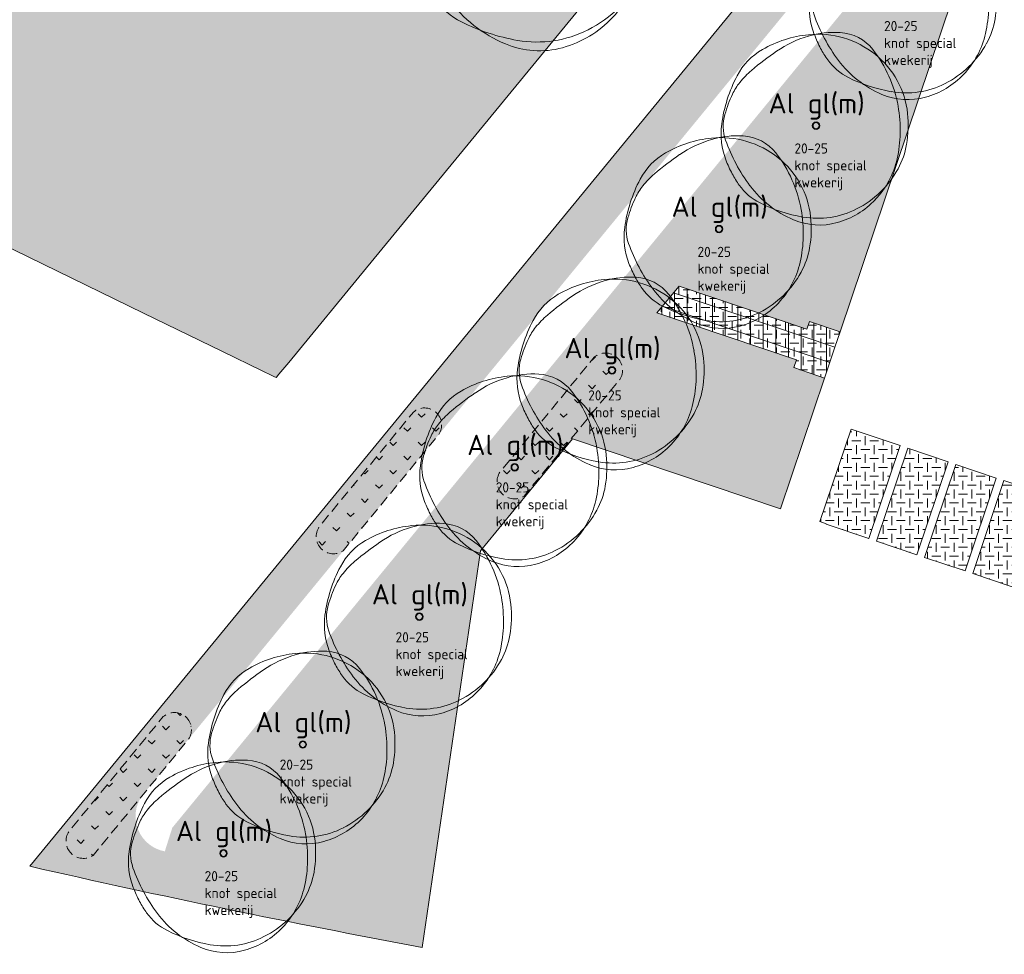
# Model space of a CAD drawing. Header units: metres. Extents: x 167415 to 168367, y 462435 to 462930.
# Tile 13 of 146: x 167661 to 167710, y 462615 to 462661. Entities that reach past the tile are written whole.
import ezdxf
from ezdxf.enums import TextEntityAlignment as Align

# ---------------------------------------------------------------- set-up
doc = ezdxf.new("R2010")
doc.units = ezdxf.units.M
doc.header["$LTSCALE"] = 0.2
doc.linetypes.add('DASHED', pattern=[0.75, 0.5, -0.25])
for name, color, linetype, lineweight in [('N-PV-GR-BOOM-afmeting', 90, 'Continuous', 25), ('N-PV-GR-BOOM-GROND-S', 90, 'Continuous', 20), ('N-WE-GR-BOLLEN-WRM-Hyacinthoides non-scripta-A', 178, 'Continuous', 18), ('N-WE-GR-BOLLEN-WRM-Hyacinthoides non-scripta-G', 178, 'DASHED', 18), ('N-WE-GW-BOOM_T35', 90, 'Continuous', 20), ('N-WE-VH-VERHARDING_GRASPLAAT-G', 72, 'Continuous', 18), ('N-WE-VH-VERHARDING_TEGEL_GRAS-A', 72, 'Continuous', 18), ('N-WE-VH-VERHARDING_TTE-A', 252, 'Continuous', 13), ('N_WE_GR_GRAS_WRM_RVA gazon-A', 76, 'Continuous', 18), ('N_WE_GR_GRAS_WRM_RVA gazon-G', 76, 'Continuous', 18), ('N_WE_GR_GRAS_WRM_RVA kruidenmengsel Barneveld_B116-A', 83, 'Continuous', 18), ('N_WE_GR_GRAS_WRM_RVA kruidenmengsel Barneveld_B116-G', 83, 'Continuous', 18)]:
    doc.layers.add(name, color=color, linetype=linetype, lineweight=lineweight)
doc.styles.add('NLCS-ISO-M200-T25', font='NLCS-ISO.ttf', dxfattribs={"height": 0.5})
doc.styles.add('NLCS-ISO-M200-T35', font='NLCS-ISO.ttf', dxfattribs={"height": 0.7})
doc.styles.add('Standaard200', font='isocpeur.ttf', dxfattribs={"height": 0.4})
pattern_1 = [(0, (0, 0), (0.4375, 0.4375), [0.4375, -0.4375]), (90, (0.21875, 0.21875), (-0.4375, 0.4375), [0.4375, -0.4375])]
pattern_2 = [(45, (0, 0), (-0.699993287, 0.699993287), [0.24, -0.74994]), (135, (0, 0), (-0.699993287, -0.699993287), [0.24, -0.74994])]

# ---------------------------------------------------------------- blocks, each defined once
blk = doc.blocks.new('BOOM_2E GROOTTE_TEXT')
at = {"linetype": 'Continuous'}
blk.add_circle((0, 0), 0.185, dxfattribs=at)
blk.add_circle((0, 0), 0.15)
for centre, radius, start, end in [((0.195, -1.184), 5.695, 95.7743, 119.9478), ((1.168, -0.865), 5.5, 106.3689, 124.4478), ((0.914, -0.002), 4.601, 86.5891, 106.3683), ((0.08, -0.04), 4.545, 51.5393, 95.7734), ((1.056, 2.379), 2.215, 38.2099, 86.5855), ((-1.04, 0.961), 3.22, 119.9475, 152.2845), ((6.673, -8.892), 15.234, 124.4458, 130.3031), ((0.229, 0.148), 4.305, 6.0223, 51.5393), ((2.46, -0.878), 7.174, 152.2851, 172.4004), ((-0.352, -0.61), 4.373, 130.3005, 141.2454), ((-1.55, 0.352), 2.837, 141.2444, 154.9906), ((2.155, -1.376), 6.924, 154.9924, 163.7785), ((-2.504, -0.021), 2.073, 163.7797, 199.3828), ((-2.824, -0.244), 6.971, 358.8883, 9.9834), ((-0.988, 0.019), 5.529, 350.2301, 6.0232), ((-1.103, -0.403), 3.58, 172.3996, 201.0285), ((-1.979, -0.26), 6.126, 347.0493, 358.8877), ((3.469, 2.081), 8.405, 199.3819, 216.8466), ((0.639, -0.261), 3.878, 331.3474, 350.2303), ((1.476, 0.588), 6.342, 201.0235, 207.8216), ((-0.256, -0.657), 4.359, 316.7622, 347.0499), ((0.167, -0.103), 4.862, 207.8204, 215.5805), ((-0.18, 0.187), 4.811, 296.8801, 331.348), ((-1.507, -1.301), 2.803, 215.5851, 243.3801), ((0.918, 0.169), 5.216, 216.8467, 247.0462), ((0.648, 3), 7.614, 243.3844, 260.1468), ((-0.041, -0.858), 4.064, 285.3686, 316.7631), ((0.073, -0.311), 4.253, 260.1457, 296.8807), ((0.165, -1.609), 3.286, 247.0472, 285.3699)]:
    blk.add_arc(centre, radius, start, end, dxfattribs=at)
blk.add_arc((-2.118, -0.12), 6.255, 9.9831, 38.21)
at = {"style": 'NLCS-ISO-M200-T35'}
blk.add_attdef('#._SOORT_TYPE', text='', height=0.7, dxfattribs=at).set_placement((-0.141, 0.401), align=Align.BOTTOM_LEFT)
blk = doc.blocks.new('BOOM_1E GROOTTE_TEXT')
at = {"linetype": 'Continuous'}
blk.add_circle((0, 0), 0.242, dxfattribs=at)
for centre, radius, start, end in [((0.256, -1.55), 7.456, 95.7743, 119.9478), ((1.197, -0.003), 6.024, 86.5891, 106.3683), ((0.104, -0.052), 5.951, 51.5393, 95.7734), ((1.383, 3.115), 2.9, 38.2099, 86.5855), ((1.529, -1.132), 7.201, 106.3689, 124.4478), ((-1.362, 1.258), 4.216, 119.9475, 152.2845), ((-2.773, -0.157), 8.19, 9.9831, 38.21), ((8.738, -11.643), 19.946, 124.4458, 130.3031), ((0.3, 0.193), 5.637, 6.0223, 51.5393), ((-0.46, -0.799), 5.726, 130.3005, 141.2454), ((3.221, -1.15), 9.393, 152.2851, 172.4004), ((-2.029, 0.461), 3.714, 141.2444, 154.9906), ((2.821, -1.802), 9.066, 154.9924, 163.7785), ((-3.697, -0.32), 9.127, 358.8883, 9.9834), ((-3.279, -0.027), 2.714, 163.7797, 199.3828), ((-1.293, 0.025), 7.239, 350.2301, 6.0232), ((-1.444, -0.528), 4.687, 172.3996, 201.0285), ((4.542, 2.724), 11.004, 199.3819, 216.8466), ((-2.591, -0.341), 8.021, 347.0493, 358.8877), ((0.837, -0.342), 5.077, 331.3474, 350.2303), ((1.933, 0.77), 8.304, 201.0235, 207.8216), ((-0.335, -0.86), 5.707, 316.7622, 347.0499), ((-0.235, 0.244), 6.299, 296.8801, 331.348), ((0.219, -0.135), 6.366, 207.8204, 215.5805), ((-1.973, -1.703), 3.67, 215.5851, 243.3801), ((1.202, 0.221), 6.83, 216.8467, 247.0462), ((-0.054, -1.124), 5.321, 285.3686, 316.7631), ((0.848, 3.928), 9.969, 243.3844, 260.1468), ((0.095, -0.407), 5.568, 260.1457, 296.8807), ((0.216, -2.106), 4.302, 247.0472, 285.3699)]:
    blk.add_arc(centre, radius, start, end, dxfattribs=at)
at = {"style": 'NLCS-ISO-M200-T35'}
for tag, p in [('#._SOORT_TYPE', (-1.663, 0.478)), ('#_AFMETING_...', (-1.663, -1.864))]:
    blk.add_attdef(tag, text='', height=0.7, dxfattribs=at).set_placement(p, align=Align.BOTTOM_LEFT)

msp = doc.modelspace()

# ---------------------------------------------------------------- hatches: boundary and pattern name
at = {"layer": 'N-WE-GR-BOLLEN-WRM-Hyacinthoides non-scripta-A', "transparency": 33554687}
h = msp.add_hatch(dxfattribs=at)
h.set_pattern_fill('AGR-BOLLEN', color=256, scale=0.4, pattern_type=2)
h.set_pattern_definition(pattern_2)
edge = h.paths.add_edge_path()
edge.add_arc((167690.35, 462643.977), 0.844, 326.4148, 490.5579)
edge.add_line((167689.801, 462644.618), (167685.156, 462638.964))
edge.add_arc((167685.867, 462638.489), 0.855, 146.26, 303.7527)
edge.add_line((167686.342, 462637.778), (167691.053, 462643.51))
h = msp.add_hatch(dxfattribs=at)
h.set_pattern_fill('AGR-BOLLEN', color=256, scale=0.4, pattern_type=2)
h.set_pattern_definition(pattern_2)
edge = h.paths.add_edge_path()
edge.add_arc((167681.437, 462641.274), 0.844, 326.4148, 490.5579)
edge.add_line((167680.889, 462641.914), (167676.243, 462636.261))
edge.add_arc((167676.955, 462635.786), 0.855, 146.26, 303.7527)
edge.add_line((167677.43, 462635.075), (167682.14, 462640.807))
h = msp.add_hatch(dxfattribs=at)
h.set_pattern_fill('AGR-BOLLEN', color=256, scale=0.4, pattern_type=2)
h.set_pattern_definition(pattern_2)
edge = h.paths.add_edge_path()
edge.add_arc((167669.107, 462626.267), 0.844, 326.4148, 490.5579)
edge.add_line((167668.558, 462626.908), (167663.913, 462621.254))
edge.add_arc((167664.624, 462620.779), 0.855, 146.26, 303.7527)
edge.add_line((167665.1, 462620.068), (167669.81, 462625.8))
at = {"layer": 'N-WE-VH-VERHARDING_TEGEL_GRAS-A', "transparency": 33554687}
h = msp.add_hatch(dxfattribs=at)
h.set_pattern_fill('AGR-GRAS_GESTABILISEERD-SO', color=256, scale=7, style=0, pattern_type=2)
h.set_pattern_definition(pattern_1)
h.paths.add_polyline_path([(167692.886, 462646.797), (167699.765, 462644.48), (167699.637, 462644.101), (167701.153, 462643.591), (167701.664, 462645.107), (167701.919, 462645.865), (167700.403, 462646.376), (167700.275, 462645.997), (167693.983, 462648.115)])
h = msp.add_hatch(dxfattribs=at)
h.set_pattern_fill('AGR-GRAS_GESTABILISEERD-SO', color=256, scale=7, style=0, pattern_type=2)
h.set_pattern_definition(pattern_1)
h.paths.add_polyline_path([(167704.875, 462640.259), (167702.458, 462641.073), (167700.923, 462636.514), (167701.236, 462636.409), (167701.23, 462636.39), (167703.333, 462635.681)])
h = msp.add_hatch(dxfattribs=at)
h.set_pattern_fill('AGR-GRAS_GESTABILISEERD-SO', color=256, scale=7, style=0, pattern_type=2)
h.set_pattern_definition(pattern_1)
h.paths.add_polyline_path([(167707.244, 462639.461), (167705.254, 462640.131), (167703.713, 462635.554), (167705.703, 462634.884)])
h = msp.add_hatch(dxfattribs=at)
h.set_pattern_fill('AGR-GRAS_GESTABILISEERD-SO', color=256, scale=7, style=0, pattern_type=2)
h.set_pattern_definition(pattern_1)
h.paths.add_polyline_path([(167709.613, 462638.663), (167707.623, 462639.333), (167706.082, 462634.756), (167708.072, 462634.086)])
h = msp.add_hatch(dxfattribs=at)
h.set_pattern_fill('AGR-GRAS_GESTABILISEERD-SO', color=256, scale=7, style=0, pattern_type=2)
h.set_pattern_definition(pattern_1)
h.paths.add_polyline_path([(167711.983, 462637.865), (167709.992, 462638.536), (167708.451, 462633.958), (167710.441, 462633.288)])
at = {"layer": 'N-WE-VH-VERHARDING_TTE-A', "transparency": 33554687}
h = msp.add_hatch(dxfattribs=at)
h.set_pattern_fill('ANSI31', color=256, scale=5, angle=45)
h.set_pattern_definition([(90, (0, 0), (-0.625, 0), [])])
h.paths.add_polyline_path([(167692.886, 462646.797), (167699.765, 462644.48), (167699.637, 462644.101), (167701.153, 462643.591), (167701.664, 462645.107), (167701.919, 462645.865), (167700.403, 462646.376), (167700.275, 462645.997), (167693.983, 462648.115)])
at = {"layer": 'N_WE_GR_GRAS_WRM_RVA gazon-A', "transparency": 33554687}
h = msp.add_hatch(color=256, dxfattribs=at)
h.dxf.hatch_style = 1
h.paths.add_polyline_path([(167693.898, 462667.671), (167693.762, 462667.726), (167693.625, 462667.781), (167693.489, 462667.837), (167693.353, 462667.893), (167693.217, 462667.949), (167693.081, 462668.006), (167692.945, 462668.064), (167692.809, 462668.121), (167692.674, 462668.18), (167692.538, 462668.238), (167692.403, 462668.297), (167692.268, 462668.357), (167692.133, 462668.417), (167691.998, 462668.477), (167691.863, 462668.538), (167691.729, 462668.599), (167691.594, 462668.66), (167691.46, 462668.722), (167691.326, 462668.785), (167691.192, 462668.847), (167691.058, 462668.911), (167690.925, 462668.974), (167690.791, 462669.038), (167690.658, 462669.103), (167690.525, 462669.168), (167690.392, 462669.233), (167690.259, 462669.299), (167690.126, 462669.365), (167689.994, 462669.432), (167689.861, 462669.499), (167689.729, 462669.566), (167689.597, 462669.634), (167689.466, 462669.702), (167689.334, 462669.771), (167689.203, 462669.84), (167689.072, 462669.909), (167688.941, 462669.979), (167688.81, 462670.05), (167688.679, 462670.12), (167688.549, 462670.191), (167688.419, 462670.263), (167688.289, 462670.335), (167688.159, 462670.407), (167688.029, 462670.48), (167687.9, 462670.553), (167687.77, 462670.626), (167687.641, 462670.7), (167687.513, 462670.775), (167687.384, 462670.849), (167687.256, 462670.925), (167687.128, 462671), (167687, 462671.076), (167686.872, 462671.152), (167686.744, 462671.229), (167686.617, 462671.306), (167686.49, 462671.384), (167686.363, 462671.461), (167686.237, 462671.54), (167686.11, 462671.618), (167685.984, 462671.697), (167685.858, 462671.777), (167685.733, 462671.857), (167685.607, 462671.937), (167685.482, 462672.018), (167685.357, 462672.099), (167685.232, 462672.18), (167685.108, 462672.262), (167684.984, 462672.344), (167684.86, 462672.426), (167684.736, 462672.509), (167684.612, 462672.592), (167684.489, 462672.676), (167684.366, 462672.76), (167684.243, 462672.844), (167684.121, 462672.929), (167683.999, 462673.014), (167683.877, 462673.1), (167683.755, 462673.186), (167683.634, 462673.272), (167683.513, 462673.359), (167683.392, 462673.446), (167683.271, 462673.533), (167683.151, 462673.621), (167683.031, 462673.709), (167682.911, 462673.797), (167682.791, 462673.886), (167682.672, 462673.975), (167682.553, 462674.064), (167682.435, 462674.154), (167682.316, 462674.245), (167682.198, 462674.335), (167682.08, 462674.426), (167681.963, 462674.517), (167681.846, 462674.609), (167681.729, 462674.701), (167681.612, 462674.793), (167681.496, 462674.886), (167681.379, 462674.979), (167681.264, 462675.072), (167681.148, 462675.166), (167681.033, 462675.26), (167680.918, 462675.354), (167680.804, 462675.449), (167680.689, 462675.544), (167680.575, 462675.639), (167680.462, 462675.735), (167680.348, 462675.831), (167680.235, 462675.927), (167680.122, 462676.024), (167680.01, 462676.121), (167679.898, 462676.218), (167679.786, 462676.316), (167679.675, 462676.413), (167679.563, 462676.512), (167679.453, 462676.61), (167679.342, 462676.709), (167679.232, 462676.808), (167679.122, 462676.908), (167679.012, 462677.008), (167678.903, 462677.108), (167678.794, 462677.208), (167678.686, 462677.309), (167678.578, 462677.41), (167678.47, 462677.512), (167678.362, 462677.613), (167678.255, 462677.715), (167678.148, 462677.818), (167678.041, 462677.92), (167677.935, 462678.023), (167677.829, 462678.126), (167677.724, 462678.23), (167677.618, 462678.333), (167677.513, 462678.437), (167677.409, 462678.542), (167677.305, 462678.646), (167677.201, 462678.751), (167677.097, 462678.856), (167676.994, 462678.962), (167676.891, 462679.067), (167676.789, 462679.173), (167676.687, 462679.28), (167676.585, 462679.386), (167676.484, 462679.493), (167676.383, 462679.6), (167676.282, 462679.708), (167676.182, 462679.815), (167676.156, 462679.842), (167676.131, 462679.869), (167676.08, 462679.922), (167675.978, 462680.029), (167675.875, 462680.136), (167675.772, 462680.242), (167675.669, 462680.348), (167675.565, 462680.454), (167675.461, 462680.56), (167675.356, 462680.665), (167675.251, 462680.77), (167675.146, 462680.875), (167675.041, 462680.98), (167674.935, 462681.084), (167674.828, 462681.188), (167674.722, 462681.292), (167674.615, 462681.396), (167674.507, 462681.499), (167674.399, 462681.602), (167674.291, 462681.705), (167674.183, 462681.807), (167674.074, 462681.909), (167673.965, 462682.011), (167673.855, 462682.113), (167673.745, 462682.214), (167673.635, 462682.315), (167673.524, 462682.416), (167673.413, 462682.517), (167673.302, 462682.617), (167673.19, 462682.717), (167673.078, 462682.816), (167672.966, 462682.916), (167672.853, 462683.015), (167672.74, 462683.114), (167672.627, 462683.212), (167672.513, 462683.31), (167672.399, 462683.408), (167672.284, 462683.506), (167672.17, 462683.603), (167672.054, 462683.7), (167671.939, 462683.796), (167671.823, 462683.893), (167671.707, 462683.989), (167671.591, 462684.085), (167671.474, 462684.18), (167671.357, 462684.275), (167671.239, 462684.37), (167671.121, 462684.464), (167671.003, 462684.558), (167670.885, 462684.652), (167670.766, 462684.746), (167670.647, 462684.839), (167670.527, 462684.932), (167670.408, 462685.024), (167670.288, 462685.116), (167670.167, 462685.208), (167670.046, 462685.299), (167669.925, 462685.391), (167669.804, 462685.481), (167669.682, 462685.572), (167669.561, 462685.662), (167669.438, 462685.752), (167669.316, 462685.841), (167669.193, 462685.93), (167669.07, 462686.019), (167668.946, 462686.108), (167668.822, 462686.196), (167668.698, 462686.283), (167668.574, 462686.371), (167668.449, 462686.458), (167668.324, 462686.544), (167668.199, 462686.63), (167668.073, 462686.716), (167667.947, 462686.802), (167667.821, 462686.887), (167667.695, 462686.972), (167667.568, 462687.056), (167667.441, 462687.141), (167667.313, 462687.224), (167667.186, 462687.308), (167667.058, 462687.391), (167666.93, 462687.473), (167666.801, 462687.555), (167666.673, 462687.637), (167666.544, 462687.719), (167666.414, 462687.8), (167666.285, 462687.881), (167666.155, 462687.961), (167666.025, 462688.041), (167665.895, 462688.121), (167665.764, 462688.2), (167665.633, 462688.279), (167665.502, 462688.357), (167665.37, 462688.435), (167665.239, 462688.513), (167665.107, 462688.59), (167664.975, 462688.667), (167664.842, 462688.743), (167664.71, 462688.819), (167664.577, 462688.895), (167664.443, 462688.97), (167664.31, 462689.045), (167664.176, 462689.12), (167664.042, 462689.194), (167663.908, 462689.267), (167663.774, 462689.341), (167663.639, 462689.414), (167663.504, 462689.486), (167663.369, 462689.558), (167663.234, 462689.63), (167663.098, 462689.701), (167662.963, 462689.772), (167662.827, 462689.842), (167662.69, 462689.912), (167662.554, 462689.982), (167662.417, 462690.051), (167662.28, 462690.12), (167662.143, 462690.188), (167662.006, 462690.256), (167661.868, 462690.324), (167661.73, 462690.391), (167661.592, 462690.457), (167661.454, 462690.524), (167661.316, 462690.59), (167661.177, 462690.655), (167661.039, 462690.72), (167660.9, 462690.784), (167660.76, 462690.849), (167660.621, 462690.912), (167660.481, 462690.976), (167660.342, 462691.038), (167660.202, 462691.101), (167660.062, 462691.163), (167659.921, 462691.224), (167659.781, 462691.286), (167659.64, 462691.346), (167659.499, 462691.407), (167659.358, 462691.466), (167659.217, 462691.526), (167659.075, 462691.585), (167658.934, 462691.643), (167658.792, 462691.701), (167658.65, 462691.759), (167658.508, 462691.816), (167658.366, 462691.873), (167658.224, 462691.929), (167658.081, 462691.985), (167657.938, 462692.04), (167657.795, 462692.095), (167657.652, 462692.15), (167657.509, 462692.204), (167657.366, 462692.258), (167657.222, 462692.311), (167657.079, 462692.364), (167656.935, 462692.416), (167656.791, 462692.468), (167656.647, 462692.519), (167656.503, 462692.57), (167656.359, 462692.621), (167656.214, 462692.671), (167656.07, 462692.721), (167655.925, 462692.77), (167655.78, 462692.819), (167655.635, 462692.867), (167655.49, 462692.915), (167655.345, 462692.962), (167655.199, 462693.009), (167655.054, 462693.056), (167654.909, 462693.102), (167654.763, 462693.147), (167654.617, 462693.192), (167654.471, 462693.237), (167654.325, 462693.281), (167654.179, 462693.325), (167654.033, 462693.368), (167653.887, 462693.411), (167653.74, 462693.453), (167653.594, 462693.495), (167653.447, 462693.537), (167653.301, 462693.578), (167653.154, 462693.618), (167653.007, 462693.658), (167652.86, 462693.698), (167652.713, 462693.737), (167652.566, 462693.776), (167652.419, 462693.814), (167652.272, 462693.852), (167652.124, 462693.89), (167651.977, 462693.926), (167651.83, 462693.963), (167651.682, 462693.999), (167651.535, 462694.034), (167651.387, 462694.069), (167651.239, 462694.104), (167651.091, 462694.138), (167650.944, 462694.172), (167650.796, 462694.205), (167650.648, 462694.238), (167650.5, 462694.27), (167650.352, 462694.302), (167650.204, 462694.333), (167650.056, 462694.364), (167649.908, 462694.395), (167649.759, 462694.425), (167649.611, 462694.454), (167649.463, 462694.484), (167649.315, 462694.512), (167649.166, 462694.54), (167649.018, 462694.568), (167648.869, 462694.595), (167648.721, 462694.622), (167648.573, 462694.649), (167648.424, 462694.674), (167648.276, 462694.7), (167648.127, 462694.725), (167647.979, 462694.749), (167647.83, 462694.773), (167647.682, 462694.797), (167647.533, 462694.82), (167647.385, 462694.843), (167647.236, 462694.865), (167647.088, 462694.887), (167646.939, 462694.908), (167646.79, 462694.929), (167646.642, 462694.95), (167646.493, 462694.97), (167646.345, 462694.989), (167646.196, 462695.008), (167646.048, 462695.027), (167645.899, 462695.045), (167645.751, 462695.063), (167645.602, 462695.08), (167645.454, 462695.097), (167645.306, 462695.113), (167645.157, 462695.129), (167645.009, 462695.144), (167644.861, 462695.159), (167644.712, 462695.174), (167644.564, 462695.188), (167644.416, 462695.202), (167644.267, 462695.215), (167644.119, 462695.228), (167643.971, 462695.24), (167643.823, 462695.252), (167643.675, 462695.263), (167643.527, 462695.274), (167643.379, 462695.285), (167643.231, 462695.295), (167643.083, 462695.304), (167642.936, 462695.314), (167642.788, 462695.322), (167642.64, 462695.331), (167642.566, 462695.335), (167642.53, 462695.337), (167642.52, 462695.337), (167642.52, 462695.337), (167642.52, 462695.337), (167642.52, 462695.336), (167642.52, 462695.335), (167642.519, 462695.333), (167642.518, 462695.328), (167642.513, 462695.311), (167642.496, 462695.24), (167642.478, 462695.17), (167642.46, 462695.1), (167642.443, 462695.031), (167642.426, 462694.962), (167642.408, 462694.894), (167642.391, 462694.827), (167642.374, 462694.76), (167642.357, 462694.694), (167642.341, 462694.629), (167642.324, 462694.564), (167642.307, 462694.499), (167642.291, 462694.435), (167642.274, 462694.372), (167642.258, 462694.31), (167642.242, 462694.247), (167642.226, 462694.186), (167642.21, 462694.125), (167642.194, 462694.064), (167642.179, 462694.004), (167642.163, 462693.945), (167642.148, 462693.886), (167642.132, 462693.828), (167642.117, 462693.77), (167642.102, 462693.713), (167642.087, 462693.656), (167642.072, 462693.6), (167642.057, 462693.544), (167642.042, 462693.489), (167642.027, 462693.435), (167642.013, 462693.381), (167641.998, 462693.327), (167641.984, 462693.274), (167641.97, 462693.222), (167641.955, 462693.17), (167641.941, 462693.118), (167641.927, 462693.067), (167641.913, 462693.017), (167641.9, 462692.967), (167641.886, 462692.917), (167641.872, 462692.868), (167641.859, 462692.82), (167641.845, 462692.772), (167641.832, 462692.724), (167641.819, 462692.677), (167641.806, 462692.631), (167641.793, 462692.584), (167641.78, 462692.539), (167641.767, 462692.494), (167641.754, 462692.449), (167641.741, 462692.405), (167641.729, 462692.361), (167641.716, 462692.318), (167641.704, 462692.275), (167641.692, 462692.233), (167641.679, 462692.191), (167641.667, 462692.149), (167641.655, 462692.108), (167641.643, 462692.068), (167641.631, 462692.028), (167641.62, 462691.988), (167641.608, 462691.949), (167641.596, 462691.91), (167641.585, 462691.872), (167641.573, 462691.834), (167641.562, 462691.796), (167641.55, 462691.759), (167641.539, 462691.723), (167641.528, 462691.687), (167641.517, 462691.651), (167641.506, 462691.615), (167641.495, 462691.58), (167641.484, 462691.546), (167641.474, 462691.512), (167641.463, 462691.478), (167641.452, 462691.445), (167641.442, 462691.412), (167641.431, 462691.379), (167641.421, 462691.347), (167641.411, 462691.315), (167641.401, 462691.284), (167641.39, 462691.253), (167641.38, 462691.222), (167641.37, 462691.192), (167641.361, 462691.162), (167641.351, 462691.133), (167641.341, 462691.103), (167641.331, 462691.075), (167641.322, 462691.046), (167641.312, 462691.018), (167641.303, 462690.991), (167641.293, 462690.963), (167641.284, 462690.936), (167641.275, 462690.91), (167641.265, 462690.884), (167641.256, 462690.858), (167641.247, 462690.832), (167641.238, 462690.807), (167641.229, 462690.782), (167641.221, 462690.758), (167641.212, 462690.734), (167641.203, 462690.71), (167641.194, 462690.686), (167641.186, 462690.663), (167641.177, 462690.64), (167641.169, 462690.618), (167641.16, 462690.595), (167641.152, 462690.573), (167641.135, 462690.531), (167641.119, 462690.489), (167641.103, 462690.449), (167641.087, 462690.409), (167641.072, 462690.371), (167641.056, 462690.334), (167641.041, 462690.299), (167641.026, 462690.264), (167641.012, 462690.23), (167640.997, 462690.198), (167640.983, 462690.166), (167640.969, 462690.136), (167640.955, 462690.106), (167640.941, 462690.078), (167640.928, 462690.05), (167640.915, 462690.024), (167640.902, 462689.998), (167640.889, 462689.973), (167640.876, 462689.949), (167640.863, 462689.926), (167640.851, 462689.904), (167640.839, 462689.882), (167640.827, 462689.862), (167640.815, 462689.842), (167640.803, 462689.823), (167640.791, 462689.804), (167640.78, 462689.787), (167640.769, 462689.77), (167640.757, 462689.753), (167640.746, 462689.738), (167640.735, 462689.722), (167640.725, 462689.708), (167640.714, 462689.694), (167640.703, 462689.681), (167640.693, 462689.668), (167640.683, 462689.655), (167640.672, 462689.643), (167640.662, 462689.632), (167640.652, 462689.621), (167640.642, 462689.611), (167640.632, 462689.6), (167640.623, 462689.591), (167640.613, 462689.581), (167640.603, 462689.572), (167640.594, 462689.564), (167640.575, 462689.547), (167640.556, 462689.531), (167640.538, 462689.517), (167640.519, 462689.503), (167640.501, 462689.489), (167640.483, 462689.476), (167640.448, 462689.451), (167640.412, 462689.426), (167640.394, 462689.415), (167640.376, 462689.403), (167640.358, 462689.392), (167640.339, 462689.382), (167640.321, 462689.371), (167640.302, 462689.361), (167640.283, 462689.351), (167640.263, 462689.342), (167640.243, 462689.333), (167640.223, 462689.324), (167640.202, 462689.315), (167640.181, 462689.307), (167640.159, 462689.299), (167640.136, 462689.291), (167640.113, 462689.284), (167640.09, 462689.277), (167640.065, 462689.27), (167640.04, 462689.263), (167640.014, 462689.257), (167639.987, 462689.251), (167639.96, 462689.246), (167639.931, 462689.241), (167639.902, 462689.236), (167639.871, 462689.231), (167639.84, 462689.227), (167639.807, 462689.223), (167639.774, 462689.219), (167639.739, 462689.216), (167639.703, 462689.213), (167639.666, 462689.21), (167639.647, 462689.208), (167639.628, 462689.207), (167639.608, 462689.206), (167639.588, 462689.205), (167639.568, 462689.204), (167639.547, 462689.203), (167639.526, 462689.202), (167639.505, 462689.202), (167639.483, 462689.201), (167639.461, 462689.2), (167639.439, 462689.2), (167639.416, 462689.199), (167639.393, 462689.199), (167639.37, 462689.199), (167639.346, 462689.198), (167639.322, 462689.198), (167639.297, 462689.198), (167639.272, 462689.198), (167639.246, 462689.198), (167639.221, 462689.198), (167639.194, 462689.199), (167639.168, 462689.199), (167639.141, 462689.199), (167639.113, 462689.2), (167639.085, 462689.2), (167639.057, 462689.201), (167639.028, 462689.202), (167638.999, 462689.202), (167638.969, 462689.203), (167638.939, 462689.204), (167638.908, 462689.205), (167638.877, 462689.206), (167638.845, 462689.207), (167638.813, 462689.209), (167638.781, 462689.21), (167638.748, 462689.211), (167638.714, 462689.213), (167638.68, 462689.214), (167638.646, 462689.216), (167638.611, 462689.217), (167638.576, 462689.219), (167638.54, 462689.221), (167638.503, 462689.223), (167638.466, 462689.225), (167638.428, 462689.227), (167638.39, 462689.229), (167638.351, 462689.232), (167638.311, 462689.234), (167638.271, 462689.237), (167638.23, 462689.239), (167638.188, 462689.242), (167638.146, 462689.245), (167638.102, 462689.248), (167638.058, 462689.252), (167638.013, 462689.255), (167637.968, 462689.259), (167637.921, 462689.263), (167637.873, 462689.267), (167637.825, 462689.271), (167637.775, 462689.275), (167637.725, 462689.28), (167637.673, 462689.285), (167637.621, 462689.29), (167637.567, 462689.296), (167637.512, 462689.301), (167637.456, 462689.307), (167637.399, 462689.313), (167637.341, 462689.32), (167637.282, 462689.326), (167637.222, 462689.333), (167637.191, 462689.337), (167637.16, 462689.34), (167637.129, 462689.344), (167637.097, 462689.348), (167637.065, 462689.352), (167637.033, 462689.356), (167637, 462689.36), (167636.967, 462689.364), (167636.934, 462689.368), (167636.9, 462689.372), (167636.866, 462689.377), (167636.832, 462689.381), (167636.797, 462689.386), (167636.762, 462689.39), (167636.727, 462689.395), (167636.691, 462689.4), (167636.655, 462689.405), (167636.619, 462689.41), (167636.582, 462689.415), (167636.545, 462689.42), (167636.507, 462689.425), (167636.469, 462689.43), (167636.431, 462689.436), (167636.393, 462689.441), (167636.354, 462689.447), (167636.314, 462689.452), (167636.274, 462689.458), (167636.234, 462689.464), (167636.194, 462689.47), (167636.153, 462689.476), (167636.111, 462689.482), (167636.069, 462689.488), (167636.027, 462689.495), (167635.985, 462689.501), (167635.942, 462689.508), (167635.898, 462689.515), (167635.854, 462689.521), (167635.81, 462689.528), (167635.765, 462689.535), (167635.72, 462689.542), (167635.675, 462689.55), (167635.629, 462689.557), (167635.582, 462689.564), (167635.535, 462689.572), (167635.488, 462689.58), (167635.44, 462689.587), (167635.392, 462689.595), (167635.343, 462689.603), (167635.294, 462689.611), (167635.245, 462689.619), (167635.195, 462689.628), (167635.144, 462689.636), (167635.093, 462689.645), (167635.042, 462689.654), (167634.99, 462689.662), (167634.937, 462689.671), (167634.885, 462689.68), (167634.831, 462689.69), (167634.777, 462689.699), (167634.723, 462689.708), (167634.668, 462689.718), (167634.613, 462689.728), (167634.557, 462689.737), (167634.501, 462689.747), (167634.444, 462689.758), (167634.386, 462689.768), (167634.329, 462689.778), (167634.27, 462689.789), (167634.211, 462689.799), (167634.152, 462689.81), (167634.092, 462689.821), (167634.032, 462689.832), (167633.971, 462689.843), (167633.909, 462689.854), (167633.847, 462689.866), (167633.784, 462689.877), (167633.721, 462689.889), (167633.657, 462689.901), (167633.593, 462689.913), (167633.528, 462689.925), (167633.463, 462689.937), (167633.397, 462689.95), (167633.331, 462689.962), (167633.264, 462689.975), (167633.196, 462689.988), (167633.128, 462690.001), (167633.059, 462690.014), (167632.99, 462690.028), (167632.92, 462690.041), (167632.85, 462690.055), (167632.778, 462690.069), (167632.707, 462690.082), (167632.635, 462690.097), (167632.562, 462690.111), (167632.488, 462690.125), (167632.414, 462690.14), (167632.34, 462690.155), (167632.264, 462690.169), (167632.189, 462690.185), (167632.112, 462690.2), (167632.035, 462690.215), (167631.957, 462690.231), (167631.879, 462690.246), (167631.8, 462690.262), (167631.72, 462690.278), (167631.64, 462690.295), (167631.559, 462690.311), (167631.478, 462690.327), (167631.396, 462690.344), (167631.313, 462690.361), (167631.23, 462690.378), (167631.145, 462690.395), (167631.061, 462690.413), (167630.975, 462690.43), (167630.889, 462690.448), (167630.803, 462690.466), (167630.715, 462690.484), (167630.627, 462690.502), (167630.539, 462690.521), (167630.449, 462690.54), (167630.359, 462690.558), (167630.268, 462690.577), (167630.177, 462690.597), (167630.085, 462690.616), (167629.992, 462690.636), (167629.898, 462690.655), (167629.804, 462690.675), (167629.709, 462690.695), (167629.614, 462690.716), (167629.517, 462690.736), (167629.42, 462690.757), (167629.323, 462690.778), (167629.224, 462690.799), (167629.125, 462690.82), (167629.025, 462690.842), (167628.925, 462690.863), (167628.823, 462690.885), (167628.721, 462690.907), (167628.618, 462690.929), (167628.515, 462690.952), (167628.411, 462690.975), (167628.306, 462690.997), (167628.2, 462691.02), (167628.093, 462691.044), (167627.986, 462691.067), (167627.878, 462691.091), (167627.769, 462691.115), (167627.66, 462691.139), (167627.549, 462691.163), (167627.438, 462691.188), (167627.327, 462691.212), (167627.214, 462691.237), (167627.101, 462691.262), (167626.986, 462691.288), (167626.871, 462691.313), (167626.756, 462691.339), (167626.639, 462691.365), (167626.522, 462691.391), (167626.404, 462691.417), (167626.285, 462691.444), (167626.165, 462691.471), (167626.045, 462691.498), (167626.037, 462691.5), (167626.033, 462691.5), (167626.032, 462691.501), (167626.032, 462691.5), (167626.032, 462691.5), (167626.031, 462691.496), (167626.03, 462691.487), (167626.028, 462691.47), (167626.023, 462691.435), (167625.947, 462690.879), (167625.641, 462688.656), (167623.193, 462670.868), (167622.888, 462668.645), (167622.878, 462668.575), (167622.876, 462668.558), (167622.875, 462668.556), (167622.875, 462668.555), (167622.875, 462668.555), (167622.876, 462668.555), (167622.878, 462668.554), (167622.882, 462668.552), (167622.899, 462668.544), (167622.966, 462668.511), (167623.101, 462668.446), (167623.369, 462668.315), (167623.907, 462668.053), (167626.056, 462667.007), (167630.355, 462664.915), (167632.505, 462663.869), (167633.58, 462663.346), (167633.848, 462663.215), (167633.916, 462663.182), (167633.949, 462663.166), (167633.966, 462663.158), (167633.967, 462663.157), (167633.967, 462663.157), (167633.968, 462663.157), (167633.971, 462663.155), (167633.979, 462663.151), (167633.994, 462663.144), (167634.025, 462663.129), (167634.511, 462662.892), (167636.457, 462661.945), (167652.024, 462654.369), (167667.59, 462646.793), (167671.482, 462644.899), (167673.428, 462643.952), (167673.914, 462643.716), (167674.036, 462643.656), (167674.097, 462643.627), (167674.127, 462643.612), (167674.128, 462643.612), (167674.129, 462643.611), (167674.129, 462643.611), (167674.13, 462643.613), (167674.132, 462643.615), (167674.136, 462643.619), (167674.143, 462643.629), (167674.263, 462643.774), (167674.742, 462644.357), (167678.573, 462649.02)])
at = {"layer": 'N_WE_GR_GRAS_WRM_RVA kruidenmengsel Barneveld_B116-A', "transparency": 33554687}
h = msp.add_hatch(color=256, dxfattribs=at)
h.dxf.hatch_style = 1
edge = h.paths.add_edge_path(flags=16)
edge.add_arc((167668.951, 462621.999), 1.756, 145.0963, 259.6926)
edge.add_line((167668.637, 462620.271), (167669.006, 462621.435))
edge.add_line((167669.006, 462621.435), (167690.376, 462647.443))
edge.add_line((167690.376, 462647.443), (167710.921, 462672.447))
edge.add_line((167710.921, 462672.447), (167712.353, 462672.065))
edge.add_line((167712.353, 462672.065), (167713.654, 462673.647))
edge.add_arc((167712.121, 462674.538), 1.773, 329.817, 491.3654)
edge.add_line((167710.949, 462675.869), (167667.511, 462623.003))
edge = h.paths.add_edge_path()
edge.add_line((167708.546, 462665.545), (167720.242, 462675.761))
edge.add_arc((167892.71, 463149.288), 503.958, 249.31089, 249.98737, ccw=False)
edge.add_line((167714.663, 462677.83), (167711.014, 462679.208))
edge.add_line((167711.014, 462679.208), (167661.981, 462619.534))
edge.add_arc((167770.341, 463095.638), 488.28, 257.17809, 259.49467)
edge.add_line((167681.315, 462615.543), (167684.197, 462635.073))
edge.add_line((167684.197, 462635.073), (167688.736, 462640.597))
edge.add_line((167688.736, 462640.597), (167698.983, 462637.146))
edge.add_line((167698.983, 462637.146), (167701.153, 462643.591))
edge.add_line((167701.153, 462643.591), (167699.637, 462644.101))
edge.add_line((167699.637, 462644.101), (167699.765, 462644.48))
edge.add_line((167699.765, 462644.48), (167692.886, 462646.797))
edge.add_line((167692.886, 462646.797), (167693.983, 462648.115))
edge.add_line((167693.983, 462648.115), (167700.275, 462645.997))
edge.add_line((167700.275, 462645.997), (167700.403, 462646.376))
edge.add_line((167700.403, 462646.376), (167701.919, 462645.865))
edge.add_line((167701.919, 462645.865), (167708.546, 462665.545))

# ---------------------------------------------------------------- linework, layer by layer
at = {"layer": 'N-WE-GR-BOLLEN-WRM-Hyacinthoides non-scripta-G', "ltscale": 5, "transparency": 33554687, "flags": 128}
for points in [[(167691.053, 462643.51, 0.870383), (167689.801, 462644.618), (167685.156, 462638.964, 0.820625), (167686.342, 462637.778)], [(167682.14, 462640.807, 0.870383), (167680.889, 462641.914), (167676.243, 462636.261, 0.820625), (167677.43, 462635.075)], [(167669.81, 462625.8, 0.870383), (167668.558, 462626.908), (167663.913, 462621.254, 0.820625), (167665.1, 462620.068)]]:
    msp.add_lwpolyline(points, format="xyb", close=True, dxfattribs=at)
at = {"layer": 'N-WE-VH-VERHARDING_GRASPLAAT-G', "transparency": 33554687}
for points in [[(167692.886, 462646.797), (167699.765, 462644.48), (167699.637, 462644.101), (167701.153, 462643.591), (167701.664, 462645.107), (167701.919, 462645.865), (167700.403, 462646.376), (167700.275, 462645.997), (167693.983, 462648.115)], [(167704.875, 462640.259), (167702.458, 462641.073), (167700.923, 462636.514), (167701.236, 462636.409), (167701.23, 462636.39), (167703.333, 462635.681), (167704.875, 462640.259)], [(167707.244, 462639.461), (167705.254, 462640.131), (167703.713, 462635.554), (167705.703, 462634.884), (167707.244, 462639.461)], [(167709.613, 462638.663), (167707.623, 462639.333), (167706.082, 462634.756), (167708.072, 462634.086), (167709.613, 462638.663)], [(167711.983, 462637.865), (167709.992, 462638.536), (167708.451, 462633.958), (167710.441, 462633.288), (167711.983, 462637.865)]]:
    msp.add_lwpolyline(points, close=True, dxfattribs=at)
for points in [[(167693.701, 462647.788), (167701.664, 462645.107)], [(167693.158, 462647.127), (167701.409, 462644.349)]]:
    msp.add_lwpolyline(points, dxfattribs=at)
at = {"layer": 'N_WE_GR_GRAS_WRM_RVA gazon-G', "transparency": 33554687}
msp.add_lwpolyline([(167636.457, 462661.945), (167652.024, 462654.369), (167667.59, 462646.793), (167671.482, 462644.899), (167673.428, 462643.952), (167673.914, 462643.716), (167674.036, 462643.656), (167674.097, 462643.627), (167674.127, 462643.612), (167674.128, 462643.612), (167674.129, 462643.611), (167674.129, 462643.611), (167674.13, 462643.613), (167674.132, 462643.615), (167674.136, 462643.619), (167674.143, 462643.629), (167674.263, 462643.774), (167674.742, 462644.357), (167678.573, 462649.02), (167693.898, 462667.671)], dxfattribs=at)
at = {"layer": 'N_WE_GR_GRAS_WRM_RVA kruidenmengsel Barneveld_B116-G', "transparency": 33554687, "flags": 128}
msp.add_lwpolyline([(167708.546, 462665.545), (167720.242, 462675.761, -0.002952), (167714.663, 462677.83), (167711.014, 462679.208), (167661.981, 462619.534, 0.010108), (167681.315, 462615.543), (167684.197, 462635.073), (167688.736, 462640.597), (167698.983, 462637.146), (167701.153, 462643.591), (167699.637, 462644.101), (167699.765, 462644.48), (167692.886, 462646.797), (167693.983, 462648.115), (167700.275, 462645.997), (167700.403, 462646.376), (167701.919, 462645.865)], format="xyb", close=True, dxfattribs=at)

# ---------------------------------------------------------------- block references
at = {"layer": 'N-PV-GR-BOOM-GROND-S', "transparency": 33554687}
ref = msp.add_blockref('BOOM_1E GROOTTE_TEXT', (167686.88, 462666.118), dxfattribs=at)
ref.add_attrib('#._SOORT_TYPE', 'Qu pa', dxfattribs={"layer": 'N-WE-GW-BOOM_T35', "height": 1, "style": 'Standaard200'}).set_placement((167684.752, 462666.596), align=Align.BOTTOM_LEFT)
ref = msp.add_blockref('BOOM_2E GROOTTE_TEXT', (167705.09, 462662.199), dxfattribs=at)
ref.add_attrib('#._SOORT_TYPE', 'Sa al (m)', dxfattribs={"layer": 'N-WE-GW-BOOM_T35', "height": 1, "style": 'Standaard200'}).set_placement((167702.745, 462662.503), align=Align.BOTTOM_LEFT)
ref = msp.add_blockref('BOOM_2E GROOTTE_TEXT', (167700.732, 462656.022), dxfattribs=at)
ref.add_attrib('#._SOORT_TYPE', 'Al gl(m)', dxfattribs={"layer": 'N-WE-GW-BOOM_T35', "height": 1, "style": 'Standaard200'}).set_placement((167698.387, 462656.325), align=Align.BOTTOM_LEFT)
ref = msp.add_blockref('BOOM_2E GROOTTE_TEXT', (167695.953, 462650.927), dxfattribs=at)
ref.add_attrib('#._SOORT_TYPE', 'Al gl(m)', dxfattribs={"layer": 'N-WE-GW-BOOM_T35', "height": 1, "style": 'Standaard200'}).set_placement((167693.609, 462651.23), align=Align.BOTTOM_LEFT)
ref = msp.add_blockref('BOOM_2E GROOTTE_TEXT', (167690.674, 462643.963), dxfattribs=at)
ref.add_attrib('#._SOORT_TYPE', 'Al gl(m)', dxfattribs={"layer": 'N-WE-GW-BOOM_T35', "height": 1, "style": 'Standaard200'}).set_placement((167688.33, 462644.266), align=Align.BOTTOM_LEFT)
ref = msp.add_blockref('BOOM_2E GROOTTE_TEXT', (167685.883, 462639.193), dxfattribs=at)
ref.add_attrib('#._SOORT_TYPE', 'Al gl(m)', dxfattribs={"layer": 'N-WE-GW-BOOM_T35', "height": 1, "style": 'Standaard200'}).set_placement((167683.539, 462639.497), align=Align.BOTTOM_LEFT)
ref = msp.add_blockref('BOOM_2E GROOTTE_TEXT', (167681.182, 462631.835), dxfattribs=at)
ref.add_attrib('#._SOORT_TYPE', 'Al gl(m)', dxfattribs={"layer": 'N-WE-GW-BOOM_T35', "height": 1, "style": 'Standaard200'}).set_placement((167678.838, 462632.138), align=Align.BOTTOM_LEFT)
ref = msp.add_blockref('BOOM_2E GROOTTE_TEXT', (167675.439, 462625.536), dxfattribs=at)
ref.add_attrib('#._SOORT_TYPE', 'Al gl(m)', dxfattribs={"layer": 'N-WE-GW-BOOM_T35', "height": 1, "style": 'Standaard200'}).set_placement((167673.095, 462625.839), align=Align.BOTTOM_LEFT)
ref = msp.add_blockref('BOOM_2E GROOTTE_TEXT', (167671.529, 462620.173), dxfattribs=at)
ref.add_attrib('#._SOORT_TYPE', 'Al gl(m)', dxfattribs={"layer": 'N-WE-GW-BOOM_T35', "height": 1, "style": 'Standaard200'}).set_placement((167669.184, 462620.476), align=Align.BOTTOM_LEFT)

# ---------------------------------------------------------------- texts
at = {"layer": 'N-PV-GR-BOOM-afmeting', "ltscale": 0.8, "transparency": 33554687, "char_height": 0.5, "attachment_point": 1, "style": 'NLCS-ISO-M200-T25'}
for insert in [(167704.082, 462661.18), (167699.665, 462655.151), (167694.887, 462650.056), (167689.502, 462642.985), (167684.947, 462638.453), (167680.01, 462631.07), (167674.299, 462624.795), (167670.6, 462619.3)]:
    msp.add_mtext_dynamic_manual_height_columns('20-25\\Pknot special\\Pkwekerij', width=5.62561, gutter_width=3, heights=[0], dxfattribs=dict(at, insert=insert))

doc.saveas('drawing.dxf')
